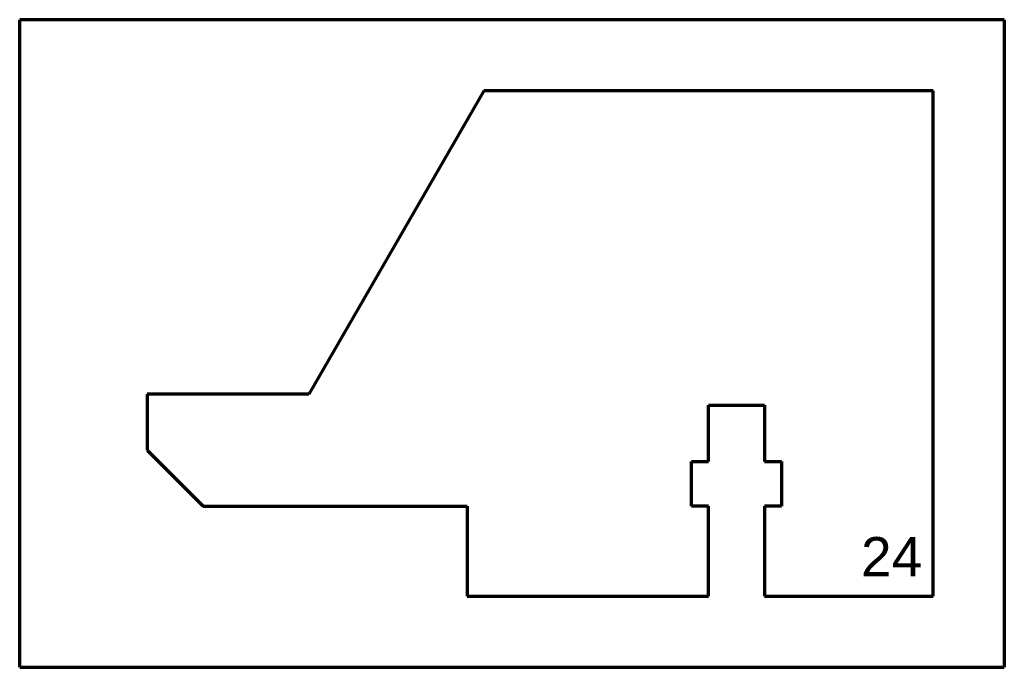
# Model space of a CAD drawing. Header units: millimetres. Extents: x 98.2 to 185.9, y 88 to 145.7.
import ezdxf

# ---------------------------------------------------------------- set-up
doc = ezdxf.new("R2010")
doc.units = ezdxf.units.MM
doc.layers.add('1', color=7, linetype='Continuous', true_color=0xffffff)
doc.styles.add('Arial', font='Arial')

msp = doc.modelspace()

# ---------------------------------------------------------------- linework, layer by layer
at = {"layer": '1', "color": 8, "linetype": 'Continuous', "lineweight": 70}
for p, q in [((98.190193, 88.031431), (98.190193, 145.731431)), ((185.890193, 145.731431), (98.190193, 145.731431)), ((185.890193, 145.731431), (185.890193, 88.031431)), ((98.190193, 88.031431), (185.890193, 88.031431))]:
    msp.add_line(p, q, dxfattribs=at)
at = {"layer": '1', "color": 175, "linetype": 'Continuous', "lineweight": 70}
for p, q in [((139.540193, 139.381431), (123.951736, 112.381431)), ((179.540193, 139.381431), (139.540193, 139.381431)), ((179.540193, 94.381431), (179.540193, 139.381431)), ((123.951736, 112.381431), (109.540193, 112.381431)), ((109.540193, 112.381431), (109.540193, 107.381431)), ((159.540193, 106.381431), (159.540193, 111.381431)), ((159.540193, 111.381431), (164.540193, 111.381431)), ((164.540193, 111.381431), (164.540193, 106.381431)), ((109.540193, 107.381431), (114.540193, 102.381431)), ((158.040193, 102.381431), (158.040193, 106.381431)), ((158.040193, 106.381431), (159.540193, 106.381431)), ((164.540193, 106.381431), (166.040193, 106.381431)), ((166.040193, 106.381431), (166.040193, 102.381431)), ((114.540193, 102.381431), (138.040193, 102.381431)), ((138.040193, 102.381431), (138.040193, 94.381431)), ((159.540193, 102.381431), (158.040193, 102.381431)), ((159.540193, 94.381431), (159.540193, 102.381431)), ((166.040193, 102.381431), (164.540193, 102.381431)), ((164.540193, 102.381431), (164.540193, 94.381431)), ((138.040193, 94.381431), (159.540193, 94.381431)), ((164.540193, 94.381431), (179.540193, 94.381431))]:
    msp.add_line(p, q, dxfattribs=at)

# ---------------------------------------------------------------- texts
at = {"layer": '1', "color": 18, "linetype": 'Continuous', "lineweight": 13, "insert": (173.13134, 90.025838), "char_height": 3.5, "attachment_point": 7, "line_spacing_factor": 1.047437, "style": 'Arial'}
msp.add_mtext('\\fArial|b0|i0;\\W1.0000;24\\P ', dxfattribs=at)

doc.saveas('drawing.dxf')
